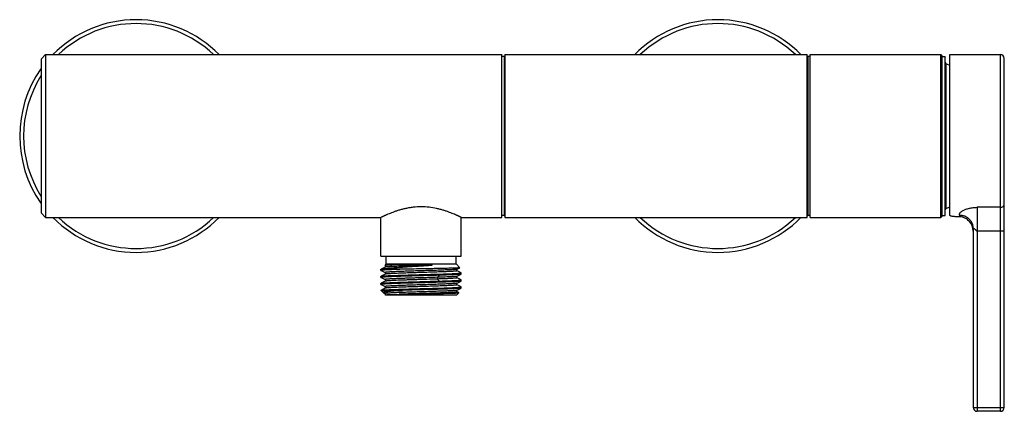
# Model space of a CAD drawing. Header units: millimetres. Extents: x -73 to 460, y -286 to 157.
# Tile 3 of 4: x -73 to 180, y 56 to 157. Entities that reach past the tile are written whole.
import ezdxf

# ---------------------------------------------------------------- set-up
doc = ezdxf.new("R2010")
doc.units = ezdxf.units.MM
doc.header["$LTSCALE"] = 23.1
doc.layers.get('0').update_dxf_attribs({"linetype": 'CONTINUOUS'})

msp = doc.modelspace()

# ---------------------------------------------------------------- linework, layer by layer
at = {"color": 7, "linetype": 'CONTINUOUS'}
for p, q in [((-67.87, 146.69), (-66.67, 147.89)), ((-66.67, 147.89), (-66.67, 105.89)), ((-66.67, 147.89), (50.93, 147.89)), ((50.93, 105.89), (50.93, 147.89)), ((51.53, 147.39), (50.93, 147.39)), ((51.53, 147.39), (51.53, 106.39)), ((51.73, 147.89), (51.73, 105.89)), ((51.73, 147.89), (129.63, 147.89)), ((129.63, 105.89), (129.63, 147.89)), ((130.43, 147.39), (129.83, 147.39)), ((129.83, 147.39), (129.83, 106.39)), ((130.43, 147.89), (164.13, 147.89)), ((130.43, 105.89), (130.43, 147.89)), ((164.13, 147.89), (164.43, 147.59)), ((164.13, 105.89), (164.13, 147.89)), ((164.43, 106.19), (164.43, 147.59)), ((164.43, 147.39), (165.23, 147.39)), ((165.23, 106.39), (165.23, 147.39)), ((166.48, 147.89), (179.48, 147.89)), ((166.48, 106.39), (166.48, 147.89)), ((179.48, 55.89), (179.48, 147.89)), ((-67.87, 146.69), (-67.87, 107.09)), ((165.5, 145.55), (166.48, 145.17)), ((165.5, 108.24), (165.5, 145.55)), ((180.48, 56.89), (180.48, 146.89)), ((-67.87, 107.09), (-66.67, 105.89)), ((165.5, 108.24), (166.48, 108.62)), ((179.48, 108.5), (173.48, 108.5)), ((173.48, 108.5), (173.48, 55.89)), ((-66.67, 105.89), (19.78, 105.89)), ((19.78, 95.89), (19.78, 105.89)), ((40.48, 95.89), (40.48, 105.89)), ((40.48, 105.89), (50.93, 105.89)), ((51.53, 106.39), (50.93, 106.39)), ((51.73, 105.89), (129.63, 105.89)), ((130.43, 106.39), (129.83, 106.39)), ((130.43, 105.89), (164.13, 105.89)), ((164.13, 105.89), (164.43, 106.19)), ((164.43, 106.39), (165.23, 106.39)), ((168.98, 106.07), (168.98, 106.43)), ((171.4, 104.92), (171.4, 104.93)), ((172.48, 103.02), (172.48, 56.89)), ((180.48, 102.36), (173.48, 102.36)), ((19.78, 95.89), (40.48, 95.89)), ((21.13, 93.89), (21.13, 95.89)), ((39.13, 93.89), (39.13, 95.89)), ((19.78, 92.21), (19.78, 92.51)), ((20.83, 93.06), (19.8, 92.52)), ((19.8, 92.52), (19.86, 92.54)), ((19.8, 92.19), (20.83, 91.66)), ((25.98, 92.54), (19.86, 92.54)), ((21.13, 93.89), (20.76, 93.51)), ((20.76, 93.51), (20.76, 93.5)), ((20.76, 93.5), (20.83, 93.47)), ((21.13, 93.89), (39.13, 93.89)), ((39.13, 93.89), (40.11, 92.92)), ((39.44, 92.56), (40.1, 92.91)), ((40.47, 91.62), (39.44, 92.15)), ((40.11, 92.92), (40.1, 92.91)), ((40.48, 91.6), (40.47, 91.62)), ((40.48, 91.3), (40.48, 91.6)), ((19.78, 90.7), (19.8, 90.71)), ((19.78, 90.4), (19.78, 90.7)), ((19.78, 88.89), (19.8, 88.9)), ((19.78, 88.59), (19.78, 88.89)), ((20.83, 91.25), (19.8, 90.71)), ((19.8, 90.38), (20.83, 89.85)), ((20.83, 89.44), (19.8, 88.9)), ((20.83, 89.44), (20.83, 89.44)), ((34.84, 90.99), (34.37, 90.45)), ((34.37, 90.01), (34.84, 89.48)), ((39.44, 90.75), (40.47, 91.29)), ((40.47, 89.81), (39.44, 90.34)), ((39.44, 88.94), (40.47, 89.48)), ((40.48, 91.3), (40.47, 91.29)), ((40.48, 89.79), (40.47, 89.81)), ((40.48, 89.49), (40.47, 89.48)), ((40.48, 89.49), (40.48, 89.79)), ((19.78, 88.59), (19.8, 88.57)), ((19.79, 87.08), (19.8, 87.09)), ((20.44, 86.44), (19.79, 87.08)), ((19.8, 88.57), (20.83, 88.04)), ((20.83, 87.63), (19.8, 87.09)), ((19.8, 87.09), (25.33, 87.09)), ((20.44, 86.44), (20.49, 86.41)), ((20.49, 86.41), (20.83, 86.23)), ((39.28, 85.89), (39.88, 86.49)), ((39.44, 88.53), (39.44, 88.53)), ((40.47, 88), (39.44, 88.53)), ((39.44, 87.13), (40.47, 87.67)), ((39.44, 86.72), (39.44, 86.72)), ((39.87, 86.5), (39.44, 86.72)), ((39.88, 86.49), (39.87, 86.5)), ((40.48, 87.68), (40.47, 87.67)), ((40.48, 87.68), (40.48, 87.98)), ((20.98, 85.89), (20.93, 85.95)), ((20.93, 85.95), (20.93, 85.95)), ((39.28, 85.89), (20.98, 85.89)), ((172.48, 56.89), (180.48, 56.89)), ((179.48, 55.89), (173.48, 55.89))]:
    msp.add_line(p, q, dxfattribs=at)
for points in [[(20.83, 93.47), (20.83, 93.46), (20.85, 93.45), (20.88, 93.43), (20.91, 93.39), (20.93, 93.34), (20.94, 93.28), (20.94, 93.22), (20.92, 93.16), (20.9, 93.12), (20.87, 93.09), (20.85, 93.07), (20.83, 93.06), (20.83, 93.06)], [(20.83, 91.66), (20.83, 91.65), (20.85, 91.64), (20.88, 91.61), (20.91, 91.57), (20.94, 91.52), (20.94, 91.46), (20.94, 91.4), (20.92, 91.34), (20.89, 91.3), (20.86, 91.27), (20.84, 91.25), (20.83, 91.25)], [(39.44, 92.15), (39.43, 92.16), (39.41, 92.18), (39.38, 92.2), (39.35, 92.25), (39.33, 92.3), (39.32, 92.36), (39.33, 92.42), (39.36, 92.48), (39.39, 92.52), (39.41, 92.55), (39.43, 92.56), (39.44, 92.56)], [(20.83, 89.85), (20.84, 89.84), (20.86, 89.83), (20.89, 89.8), (20.92, 89.76), (20.94, 89.7), (20.95, 89.64), (20.94, 89.58), (20.91, 89.52), (20.88, 89.48), (20.85, 89.46), (20.83, 89.44), (20.83, 89.44)], [(39.44, 90.34), (39.43, 90.35), (39.41, 90.36), (39.38, 90.39), (39.35, 90.44), (39.33, 90.49), (39.32, 90.55), (39.33, 90.61), (39.36, 90.67), (39.39, 90.71), (39.41, 90.73), (39.43, 90.75), (39.44, 90.75)], [(39.44, 88.53), (39.44, 88.54), (39.42, 88.55), (39.4, 88.57), (39.37, 88.6), (39.34, 88.65), (39.33, 88.71), (39.33, 88.76), (39.34, 88.82), (39.37, 88.87), (39.4, 88.91), (39.42, 88.93), (39.44, 88.94), (39.44, 88.94)], [(20.83, 88.04), (20.84, 88.03), (20.86, 88.02), (20.88, 87.99), (20.91, 87.95), (20.94, 87.9), (20.95, 87.83), (20.94, 87.77), (20.92, 87.72), (20.88, 87.68), (20.86, 87.65), (20.84, 87.63), (20.83, 87.63)], [(39.44, 86.72), (39.44, 86.73), (39.42, 86.74), (39.39, 86.77), (39.36, 86.81), (39.33, 86.86), (39.32, 86.92), (39.33, 86.98), (39.35, 87.04), (39.38, 87.09), (39.41, 87.11), (39.43, 87.13), (39.44, 87.13)], [(20.83, 86.23), (20.83, 86.23), (20.85, 86.21), (20.88, 86.19), (20.91, 86.15), (20.93, 86.1), (20.94, 86.03), (20.94, 85.98), (20.93, 85.95)]]:
    msp.add_lwpolyline(points, dxfattribs=at)
for centre, radius, start, end in [((-43.37, 126.89), 30, 44.4389, 135.563), ((-43.37, 126.89), 29, 46.4288, 133.5712), ((106.63, 126.89), 30, 44.4389, 135.563), ((106.63, 126.89), 29, 46.4288, 133.5712), ((51.53, 147.59), 0.2, 270, 360), ((129.83, 147.59), 0.2, 180, 270), ((179.48, 146.89), 1, 0, 90), ((165.63, 145.93), 0.4, 180, 250.4595), ((-43.37, 126.89), 30, 144.7925, 215.2125), ((-43.37, 126.89), 29, 147.6644, 212.3357), ((165.63, 107.86), 0.4, 109.5405, 180), ((-43.37, 126.89), 30, 224.4389, 315.563), ((-43.37, 126.89), 29, 226.4288, 313.5712), ((51.53, 106.19), 0.2, 0, 90), ((106.63, 126.89), 30, 224.4389, 315.563), ((106.63, 126.89), 29, 226.4288, 313.5712), ((129.83, 106.19), 0.2, 90, 180), ((168.81, 84.6), 21.47, 89.5434, 90.5146), ((168.98, 102.39), 3.5, 0, 46.2902), ((-3.97, 1352.79), 1263.9, 271.5461, 271.75931), ((173.48, 56.89), 1, 180, 270), ((179.48, 56.89), 1, 270, 360)]:
    msp.add_arc(centre, radius, start, end, dxfattribs=at)
for points, knots in [([(179.48, 108.5), (179.61, 108.5), (179.87, 108.54), (180.15, 108.7), (180.32, 108.88), (180.41, 109.03), (180.47, 109.2), (180.48, 109.31), (180.48, 109.37)], [0, 0, 0, 0, 0.264318, 0.520113, 0.643893, 0.764624, 0.882964, 1, 1, 1, 1]), ([(30.13, 108.62), (29.45, 108.62), (28.43, 108.56), (27.1, 108.38), (26.15, 108.2), (25.24, 107.98), (24.38, 107.74), (23.58, 107.48), (22.84, 107.22), (22.17, 106.96), (21.66, 106.75), (21.28, 106.59), (21.03, 106.48), (20.8, 106.38), (20.6, 106.28), (20.41, 106.2), (20.25, 106.12), (20.13, 106.06), (20.05, 106.02), (19.99, 105.99), (19.94, 105.97), (19.9, 105.95), (19.87, 105.93), (19.84, 105.92), (19.82, 105.91), (19.8, 105.9), (19.8, 105.9), (19.79, 105.9), (19.79, 105.9), (19.79, 105.89), (19.79, 105.89), (19.78, 105.89), (19.78, 105.89)], [0, 0, 0, 0, 0.190067, 0.282837, 0.372968, 0.459731, 0.54246, 0.620517, 0.693264, 0.760037, 0.820132, 0.847445, 0.872809, 0.896128, 0.917307, 0.936255, 0.952882, 0.967108, 0.973296, 0.978857, 0.983783, 0.988066, 0.991701, 0.994683, 0.997006, 0.99792, 0.998668, 0.999251, 0.999667, 0.999813, 0.999917, 1, 1, 1, 1]), ([(40.48, 105.89), (40.48, 105.89), (40.48, 105.89), (40.48, 105.9), (40.48, 105.9), (40.47, 105.9), (40.45, 105.91), (40.43, 105.92), (40.4, 105.93), (40.37, 105.95), (40.32, 105.97), (40.26, 106), (40.16, 106.05), (40.02, 106.12), (39.86, 106.2), (39.67, 106.28), (39.46, 106.38), (39.15, 106.52), (38.7, 106.72), (38.1, 106.96), (37.43, 107.22), (36.69, 107.48), (35.89, 107.74), (35.03, 107.98), (33.8, 108.28), (32.16, 108.54), (30.82, 108.62), (30.13, 108.62)], [0, 0, 0, 0, 0.000083, 0.000333, 0.000749, 0.001332, 0.002994, 0.005317, 0.008299, 0.011935, 0.016218, 0.021144, 0.032894, 0.047121, 0.063749, 0.082698, 0.103878, 0.127198, 0.179878, 0.239976, 0.306753, 0.379504, 0.457566, 0.5403, 0.627067, 0.809922, 1, 1, 1, 1]), ([(168.98, 106.43), (168.98, 106.45), (168.98, 106.49), (168.96, 106.58), (168.94, 106.69), (168.96, 106.85), (169.02, 107.01), (169.15, 107.18), (169.33, 107.36), (169.57, 107.53), (169.87, 107.7), (170.22, 107.86), (170.75, 108.06), (171.49, 108.28), (172.46, 108.45), (173.14, 108.5), (173.48, 108.5)], [0, 0, 0, 0, 0.011172, 0.023076, 0.048459, 0.076051, 0.107775, 0.145991, 0.192228, 0.246976, 0.309927, 0.380288, 0.457049, 0.625629, 0.808634, 1, 1, 1, 1]), ([(166.49, 106.4), (166.49, 106.4), (166.49, 106.41), (166.48, 106.42), (166.48, 106.43)], [0, 0, 0, 0, 0.254232, 1, 1, 1, 1]), ([(168.62, 106.07), (168.49, 106.07), (168.23, 106.07), (167.86, 106.08), (167.51, 106.11), (167.19, 106.14), (166.96, 106.17), (166.8, 106.21), (166.7, 106.24), (166.62, 106.28), (166.55, 106.32), (166.5, 106.36), (166.49, 106.4)], [0, 0, 0, 0, 0.177733, 0.351059, 0.513449, 0.658925, 0.782464, 0.834835, 0.880545, 0.919518, 0.951953, 1, 1, 1, 1]), ([(172.48, 103.02), (172.48, 103.23), (172.44, 103.66), (172.26, 104.29), (171.99, 104.8), (171.71, 105.17), (171.38, 105.52), (170.92, 105.89), (170.39, 106.16), (169.95, 106.3), (169.52, 106.4), (169.2, 106.43), (168.98, 106.43)], [0, 0, 0, 0, 0.114994, 0.237096, 0.364728, 0.430045, 0.495879, 0.627549, 0.757099, 0.820308, 0.882045, 1, 1, 1, 1]), ([(171.4, 104.93), (171.33, 105), (171.12, 105.22), (170.66, 105.59), (170.07, 105.89), (169.48, 106.04), (169.15, 106.07), (168.98, 106.07)], [0, 0, 0, 0, 0.10728, 0.335291, 0.641899, 0.816833, 1, 1, 1, 1]), ([(172.48, 103.02), (172.48, 103.04), (172.48, 103.07), (172.49, 103.11), (172.5, 103.12), (172.52, 103.13), (172.54, 103.13), (172.55, 103.12), (172.58, 103.11), (172.6, 103.09), (172.64, 103.07), (172.69, 103.03), (172.76, 102.98), (172.83, 102.92), (172.9, 102.86), (172.98, 102.8), (173.06, 102.72), (173.14, 102.65), (173.22, 102.57), (173.28, 102.5), (173.34, 102.44), (173.39, 102.39), (173.45, 102.36), (173.48, 102.36)], [0, 0, 0, 0, 0.051034, 0.067984, 0.079877, 0.090034, 0.102062, 0.117242, 0.135572, 0.156728, 0.180389, 0.234107, 0.294978, 0.361738, 0.433357, 0.508897, 0.587452, 0.668184, 0.750387, 0.833524, 0.875326, 0.917236, 1, 1, 1, 1]), ([(25.98, 92.54), (25.54, 92.53), (24.7, 92.5), (23.5, 92.46), (22.58, 92.43), (21.92, 92.4), (21.49, 92.38), (21.1, 92.36), (20.76, 92.34), (20.47, 92.32), (20.23, 92.3), (20.04, 92.28), (19.92, 92.26), (19.85, 92.24), (19.82, 92.23), (19.8, 92.23), (19.79, 92.22), (19.78, 92.21), (19.78, 92.21)], [0, 0, 0, 0, 0.213071, 0.407728, 0.57991, 0.65643, 0.726026, 0.788337, 0.843039, 0.88985, 0.928535, 0.958909, 0.980846, 0.988638, 0.994332, 0.996413, 0.998009, 1, 1, 1, 1]), ([(19.78, 92.51), (19.78, 92.51), (19.79, 92.51), (19.79, 92.52), (19.8, 92.52), (19.8, 92.52)], [0, 0, 0, 0, 0.178928, 0.518823, 1, 1, 1, 1]), ([(19.78, 92.21), (19.78, 92.21), (19.79, 92.2), (19.79, 92.2), (19.8, 92.2), (19.8, 92.19)], [0, 0, 0, 0, 0.177896, 0.517495, 1, 1, 1, 1]), ([(19.86, 92.54), (19.89, 92.55), (19.97, 92.58), (20.17, 92.62), (20.47, 92.67), (20.91, 92.73), (21.45, 92.79), (22.08, 92.86), (22.79, 92.92), (23.58, 92.98), (24.44, 93.04), (25.35, 93.11), (26.32, 93.17), (27.32, 93.24), (28.35, 93.3), (29.4, 93.37), (30.44, 93.43), (31.48, 93.5), (32.16, 93.55), (32.5, 93.57)], [0, 0, 0, 0, 0.008694, 0.019389, 0.046811, 0.082085, 0.124834, 0.174683, 0.231216, 0.293837, 0.361825, 0.434481, 0.511035, 0.590597, 0.672231, 0.754997, 0.837894, 0.919906, 1, 1, 1, 1]), ([(21.19, 93.57), (21.13, 93.56), (21.05, 93.56), (20.94, 93.55), (20.88, 93.54), (20.83, 93.54), (20.8, 93.53), (20.77, 93.52), (20.76, 93.52), (20.76, 93.51)], [0, 0, 0, 0, 0.409394, 0.57443, 0.712788, 0.824356, 0.9091, 0.967281, 1, 1, 1, 1]), ([(21.19, 93.57), (21.16, 93.56), (21.09, 93.56), (21, 93.54), (20.94, 93.53), (20.9, 93.53), (20.87, 93.52), (20.85, 93.51), (20.83, 93.51), (20.82, 93.5), (20.81, 93.49), (20.81, 93.49), (20.81, 93.48), (20.82, 93.47), (20.82, 93.47), (20.83, 93.47)], [0, 0, 0, 0, 0.253172, 0.466626, 0.639838, 0.711305, 0.772702, 0.824094, 0.865646, 0.897722, 0.921105, 0.937825, 0.952859, 0.972489, 1, 1, 1, 1]), ([(39.44, 92.56), (39.43, 92.56), (39.4, 92.55), (39.34, 92.53), (39.25, 92.52), (39.15, 92.51), (39.02, 92.49), (38.81, 92.47), (38.5, 92.45), (38.06, 92.42), (37.54, 92.39), (36.96, 92.36), (36.31, 92.34), (35.59, 92.31), (34.55, 92.27), (33.15, 92.22), (31.39, 92.17), (29.59, 92.11), (28.09, 92.06), (26.91, 92.03), (26.07, 92), (25.27, 91.97), (24.52, 91.94), (23.82, 91.91), (23.18, 91.89), (22.61, 91.86), (22.18, 91.83), (21.87, 91.81), (21.67, 91.8), (21.49, 91.79), (21.33, 91.77), (21.19, 91.76), (21.07, 91.74), (20.99, 91.73), (20.93, 91.72), (20.9, 91.72), (20.87, 91.71), (20.85, 91.7), (20.83, 91.7), (20.82, 91.69), (20.81, 91.68), (20.81, 91.67), (20.82, 91.66), (20.82, 91.66), (20.83, 91.66)], [0, 0, 0, 0, 0.002189, 0.00552, 0.010012, 0.015668, 0.02248, 0.030433, 0.049688, 0.073249, 0.100898, 0.132367, 0.167358, 0.205539, 0.246541, 0.335389, 0.430517, 0.528256, 0.624859, 0.671577, 0.716627, 0.759571, 0.800015, 0.837571, 0.871856, 0.902544, 0.929366, 0.941244, 0.952058, 0.961779, 0.970385, 0.977861, 0.984192, 0.98937, 0.991523, 0.993385, 0.994956, 0.996239, 0.99724, 0.997971, 0.998469, 0.998846, 0.999312, 1, 1, 1, 1]), ([(32.5, 93.57), (31.82, 93.55), (30.46, 93.5), (28.76, 93.45), (27.43, 93.41), (26.46, 93.38), (25.55, 93.35), (24.68, 93.32), (23.89, 93.28), (23.17, 93.25), (22.53, 93.22), (21.99, 93.19), (21.6, 93.16), (21.34, 93.14), (21.18, 93.12), (21.06, 93.11), (20.95, 93.09), (20.88, 93.08), (20.84, 93.07), (20.83, 93.06)], [0, 0, 0, 0, 0.17408, 0.349538, 0.435114, 0.517844, 0.596739, 0.670848, 0.739242, 0.801087, 0.855668, 0.902319, 0.940431, 0.956148, 0.969584, 0.980707, 0.989489, 0.995912, 1, 1, 1, 1]), ([(39.44, 92.15), (39.45, 92.15), (39.45, 92.15), (39.46, 92.14), (39.46, 92.13), (39.45, 92.12), (39.44, 92.12), (39.42, 92.11), (39.4, 92.1), (39.37, 92.1), (39.33, 92.09), (39.28, 92.08), (39.19, 92.07), (39.08, 92.05), (38.94, 92.04), (38.78, 92.03), (38.6, 92.01), (38.39, 92), (38.09, 91.98), (37.65, 91.95), (37.08, 91.93), (36.44, 91.9), (35.74, 91.87), (34.99, 91.84), (34.19, 91.81), (33.35, 91.79), (32.18, 91.75), (30.68, 91.7), (28.87, 91.65), (27.39, 91.6), (26.24, 91.56), (25.43, 91.53), (24.67, 91.5), (23.96, 91.48), (23.31, 91.45), (22.72, 91.42), (22.21, 91.39), (21.77, 91.36), (21.46, 91.34), (21.25, 91.32), (21.12, 91.31), (21.01, 91.29), (20.93, 91.28), (20.87, 91.27), (20.84, 91.26), (20.83, 91.25)], [0, 0, 0, 0, 0.000686, 0.001151, 0.001532, 0.002038, 0.002778, 0.003788, 0.005079, 0.006658, 0.008526, 0.010683, 0.015868, 0.022206, 0.029688, 0.038305, 0.048038, 0.058862, 0.07075, 0.097588, 0.128292, 0.162589, 0.200156, 0.240612, 0.283567, 0.328619, 0.37534, 0.471947, 0.56968, 0.664792, 0.710218, 0.753625, 0.794606, 0.832777, 0.867763, 0.899211, 0.926834, 0.950383, 0.969629, 0.977572, 0.984369, 0.990012, 0.994495, 0.997818, 1, 1, 1, 1]), ([(30.13, 93.7), (29.16, 93.7), (27.74, 93.7), (25.89, 93.68), (24.64, 93.66), (23.53, 93.65), (22.58, 93.63), (21.82, 93.6), (21.38, 93.58), (21.19, 93.57)], [0, 0, 0, 0, 0.325963, 0.478789, 0.6197, 0.745086, 0.851922, 0.93756, 1, 1, 1, 1]), ([(40.1, 92.91), (40.1, 92.91), (40.08, 92.9), (40.06, 92.9), (40.02, 92.89), (39.96, 92.88), (39.86, 92.87), (39.7, 92.86), (39.52, 92.85), (39.29, 92.84), (39.04, 92.83), (38.75, 92.82), (38.42, 92.8), (37.93, 92.79), (37.25, 92.77), (36.35, 92.75), (35.36, 92.72), (34.29, 92.7), (33.16, 92.68), (31.98, 92.66), (30.37, 92.63), (28.36, 92.59), (26.77, 92.56), (25.98, 92.54)], [0, 0, 0, 0, 0.001195, 0.003026, 0.005505, 0.008637, 0.016852, 0.027649, 0.040986, 0.056807, 0.075052, 0.095654, 0.11854, 0.143623, 0.199976, 0.263864, 0.334356, 0.410402, 0.490889, 0.574658, 0.660495, 0.833455, 1, 1, 1, 1]), ([(32.5, 93.57), (32.53, 93.57), (32.58, 93.58), (32.65, 93.58), (32.7, 93.58), (32.75, 93.59), (32.79, 93.59), (32.82, 93.6), (32.84, 93.6), (32.87, 93.6), (32.89, 93.6), (32.91, 93.61), (32.93, 93.61), (32.93, 93.61), (32.94, 93.61), (32.95, 93.62), (32.95, 93.62), (32.96, 93.62), (32.96, 93.62), (32.96, 93.63), (32.95, 93.63), (32.95, 93.63), (32.94, 93.63), (32.94, 93.64), (32.93, 93.64), (32.92, 93.64), (32.9, 93.64), (32.89, 93.65), (32.87, 93.65), (32.84, 93.65), (32.81, 93.65), (32.78, 93.66), (32.72, 93.66), (32.64, 93.66), (32.53, 93.67), (32.43, 93.67), (32.33, 93.68), (32.22, 93.68), (32.12, 93.68), (31.98, 93.69), (31.81, 93.69), (31.6, 93.69), (31.39, 93.7), (31.18, 93.7), (30.91, 93.7), (30.56, 93.7), (30.27, 93.7), (30.13, 93.7)], [0, 0, 0, 0, 0.030045, 0.045126, 0.060181, 0.07515, 0.089975, 0.097342, 0.104691, 0.112016, 0.119301, 0.12652, 0.130091, 0.133616, 0.135352, 0.13706, 0.138722, 0.140293, 0.141014, 0.141692, 0.143453, 0.145423, 0.147416, 0.149411, 0.151406, 0.155393, 0.15937, 0.163332, 0.171218, 0.179049, 0.186844, 0.194625, 0.21018, 0.241292, 0.272439, 0.303614, 0.33481, 0.366053, 0.397363, 0.42871, 0.491577, 0.554647, 0.617905, 0.681328, 0.744891, 0.872333, 1, 1, 1, 1]), ([(30.13, 91.15), (30.81, 91.17), (31.81, 91.2), (33.13, 91.24), (34.08, 91.26), (35, 91.29), (35.87, 91.32), (36.68, 91.35), (37.43, 91.38), (38.11, 91.4), (38.71, 91.43), (39.23, 91.46), (39.61, 91.48), (39.87, 91.5), (40.03, 91.52), (40.17, 91.53), (40.28, 91.54), (40.35, 91.56), (40.4, 91.57), (40.43, 91.57), (40.45, 91.58), (40.47, 91.59), (40.48, 91.6), (40.48, 91.6)], [0, 0, 0, 0, 0.194769, 0.289808, 0.382059, 0.470633, 0.554679, 0.633389, 0.706006, 0.771831, 0.830234, 0.880658, 0.92262, 0.940301, 0.955725, 0.968859, 0.979677, 0.988162, 0.991529, 0.994315, 0.996526, 0.998179, 1, 1, 1, 1]), ([(30.13, 90.85), (29.8, 90.84), (29.12, 90.82), (28.12, 90.8), (27.14, 90.77), (26.19, 90.74), (25.27, 90.71), (24.4, 90.68), (23.59, 90.66), (22.84, 90.63), (22.16, 90.6), (21.56, 90.57), (21.04, 90.54), (20.66, 90.52), (20.4, 90.5), (20.24, 90.49), (20.1, 90.47), (19.99, 90.46), (19.91, 90.45), (19.86, 90.44), (19.84, 90.43), (19.81, 90.42), (19.8, 90.42), (19.78, 90.41), (19.78, 90.4)], [0, 0, 0, 0, 0.097858, 0.194773, 0.289815, 0.382067, 0.470643, 0.554691, 0.633401, 0.706017, 0.771842, 0.830244, 0.880667, 0.922629, 0.940309, 0.955732, 0.968863, 0.979677, 0.988157, 0.991522, 0.994306, 0.996515, 0.998167, 1, 1, 1, 1]), ([(19.78, 90.4), (19.78, 90.4), (19.79, 90.39), (19.79, 90.39), (19.8, 90.39), (19.8, 90.38)], [0, 0, 0, 0, 0.178491, 0.518346, 1, 1, 1, 1]), ([(30.13, 89.04), (29.8, 89.03), (29.12, 89.02), (28.12, 88.99), (27.14, 88.96), (26.19, 88.93), (25.27, 88.9), (24.4, 88.87), (23.59, 88.85), (22.84, 88.82), (22.16, 88.79), (21.56, 88.76), (21.04, 88.73), (20.66, 88.71), (20.4, 88.69), (20.24, 88.68), (20.1, 88.66), (19.99, 88.65), (19.91, 88.64), (19.86, 88.63), (19.84, 88.62), (19.81, 88.61), (19.8, 88.61), (19.78, 88.6), (19.78, 88.59)], [0, 0, 0, 0, 0.097858, 0.194774, 0.289816, 0.382069, 0.470645, 0.554693, 0.633405, 0.706025, 0.771853, 0.830257, 0.88068, 0.922644, 0.940328, 0.955756, 0.968894, 0.979713, 0.988196, 0.99156, 0.994342, 0.996548, 0.998193, 1, 1, 1, 1]), ([(19.8, 90.71), (19.81, 90.72), (19.84, 90.73), (19.9, 90.74), (19.99, 90.76), (20.09, 90.77), (20.22, 90.78), (20.44, 90.8), (20.76, 90.83), (21.22, 90.85), (21.75, 90.88), (22.36, 90.91), (23.03, 90.93), (23.77, 90.96), (24.57, 90.99), (25.42, 91.01), (26.63, 91.05), (28.21, 91.1), (29.48, 91.13), (30.13, 91.15)], [0, 0, 0, 0, 0.003863, 0.00988, 0.018084, 0.028473, 0.04103, 0.055731, 0.091441, 0.135298, 0.186916, 0.245834, 0.311522, 0.383395, 0.460807, 0.543063, 0.629424, 0.811329, 1, 1, 1, 1]), ([(19.8, 88.9), (19.81, 88.91), (19.84, 88.92), (19.91, 88.93), (19.99, 88.95), (20.1, 88.96), (20.23, 88.97), (20.44, 88.99), (20.77, 89.02), (21.22, 89.04), (21.75, 89.07), (22.36, 89.1), (23.04, 89.12), (23.78, 89.15), (24.87, 89.19), (26.35, 89.23), (27.88, 89.28), (29.16, 89.31), (29.81, 89.33), (30.13, 89.34)], [0, 0, 0, 0, 0.003907, 0.009961, 0.018198, 0.028616, 0.041202, 0.05593, 0.091689, 0.135581, 0.187218, 0.246143, 0.311829, 0.38369, 0.461079, 0.629625, 0.811436, 0.905292, 1, 1, 1, 1]), ([(34.37, 90.45), (33.6, 90.43), (32.43, 90.39), (30.85, 90.34), (29.63, 90.3), (28.42, 90.27), (27.25, 90.23), (26.12, 90.19), (25.06, 90.15), (24.22, 90.12), (23.61, 90.1), (23.19, 90.08), (22.79, 90.06), (22.43, 90.04), (22.11, 90.02), (21.81, 90), (21.56, 89.98), (21.34, 89.96), (21.16, 89.95), (21.03, 89.93), (20.95, 89.92), (20.9, 89.91), (20.86, 89.9), (20.84, 89.89), (20.82, 89.88), (20.81, 89.87), (20.81, 89.86), (20.81, 89.86), (20.82, 89.85), (20.82, 89.85), (20.83, 89.85)], [0, 0, 0, 0, 0.169329, 0.258422, 0.34842, 0.437785, 0.52496, 0.608447, 0.686845, 0.758786, 0.791919, 0.82297, 0.851821, 0.878356, 0.902466, 0.924042, 0.942983, 0.959188, 0.972587, 0.983152, 0.987366, 0.990867, 0.99366, 0.995753, 0.997177, 0.99804, 0.998391, 0.998798, 0.999324, 1, 1, 1, 1]), ([(39.44, 88.94), (39.43, 88.94), (39.4, 88.93), (39.34, 88.91), (39.25, 88.9), (39.15, 88.89), (39.02, 88.87), (38.81, 88.85), (38.5, 88.83), (38.06, 88.8), (37.55, 88.77), (36.96, 88.74), (36.31, 88.72), (35.6, 88.69), (34.55, 88.65), (33.15, 88.6), (31.39, 88.55), (29.59, 88.49), (28.09, 88.45), (26.91, 88.41), (26.08, 88.38), (25.28, 88.35), (24.52, 88.32), (23.82, 88.29), (23.18, 88.27), (22.61, 88.24), (22.18, 88.21), (21.87, 88.2), (21.67, 88.18), (21.49, 88.17), (21.33, 88.15), (21.19, 88.14), (21.07, 88.12), (20.99, 88.11), (20.93, 88.1), (20.9, 88.1), (20.87, 88.09), (20.85, 88.08), (20.83, 88.08), (20.82, 88.07), (20.81, 88.06), (20.81, 88.05), (20.82, 88.04), (20.82, 88.04), (20.83, 88.04)], [0, 0, 0, 0, 0.002183, 0.00551, 0.009997, 0.015639, 0.02243, 0.030357, 0.049567, 0.073123, 0.100779, 0.132244, 0.167215, 0.205378, 0.246384, 0.335266, 0.430401, 0.528171, 0.624811, 0.671547, 0.716608, 0.759561, 0.800012, 0.837582, 0.871896, 0.902596, 0.929393, 0.941258, 0.952067, 0.961793, 0.970413, 0.977906, 0.984248, 0.989423, 0.991569, 0.993421, 0.994981, 0.996252, 0.997242, 0.997965, 0.998458, 0.998836, 0.999308, 1, 1, 1, 1]), ([(34.37, 90.01), (33.65, 89.99), (32.16, 89.94), (30.29, 89.88), (28.77, 89.83), (27.64, 89.8), (26.56, 89.76), (25.53, 89.73), (24.57, 89.69), (23.69, 89.66), (22.92, 89.62), (22.34, 89.59), (21.93, 89.56), (21.68, 89.55), (21.45, 89.53), (21.26, 89.51), (21.1, 89.49), (20.98, 89.48), (20.9, 89.46), (20.85, 89.45), (20.83, 89.44), (20.83, 89.44)], [0, 0, 0, 0, 0.159878, 0.329088, 0.413963, 0.497276, 0.577755, 0.654187, 0.725386, 0.790239, 0.847782, 0.897157, 0.918527, 0.937571, 0.954224, 0.968424, 0.980127, 0.989299, 0.995917, 0.998271, 1, 1, 1, 1]), ([(34.84, 90.99), (34.65, 90.98), (34.28, 90.97), (33.71, 90.95), (33.14, 90.94), (32.35, 90.91), (31.55, 90.89), (30.74, 90.87), (30.34, 90.86), (30.13, 90.85)], [0, 0, 0, 0, 0.117269, 0.237609, 0.360588, 0.485788, 0.741096, 0.870328, 1, 1, 1, 1]), ([(40.47, 89.48), (40.46, 89.47), (40.43, 89.46), (40.36, 89.45), (40.28, 89.44), (40.17, 89.42), (40.05, 89.41), (39.83, 89.39), (39.51, 89.37), (39.05, 89.34), (38.52, 89.31), (37.91, 89.29), (37.24, 89.26), (36.5, 89.23), (35.4, 89.2), (33.92, 89.15), (32.39, 89.11), (31.11, 89.07), (30.46, 89.05), (30.13, 89.04)], [0, 0, 0, 0, 0.003834, 0.009825, 0.018005, 0.028373, 0.040913, 0.0556, 0.091288, 0.135126, 0.18673, 0.245642, 0.311334, 0.383216, 0.460642, 0.629302, 0.811265, 0.905206, 1, 1, 1, 1]), ([(34.37, 90.45), (34.36, 90.44), (34.34, 90.41), (34.32, 90.34), (34.3, 90.23), (34.32, 90.13), (34.34, 90.05), (34.36, 90.02), (34.37, 90.01)], [0, 0, 0, 0, 0.100171, 0.220828, 0.499999, 0.779174, 0.899833, 1, 1, 1, 1]), ([(39.44, 90.75), (39.43, 90.75), (39.42, 90.74), (39.37, 90.73), (39.28, 90.71), (39.15, 90.69), (38.97, 90.68), (38.77, 90.66), (38.52, 90.64), (38.24, 90.62), (37.8, 90.6), (37.17, 90.56), (36.33, 90.53), (35.38, 90.49), (34.72, 90.47), (34.37, 90.45)], [0, 0, 0, 0, 0.004882, 0.011587, 0.030598, 0.057124, 0.091097, 0.132365, 0.180747, 0.236057, 0.298104, 0.441376, 0.608009, 0.795227, 1, 1, 1, 1]), ([(39.44, 90.34), (39.45, 90.34), (39.45, 90.34), (39.46, 90.33), (39.46, 90.33), (39.46, 90.32), (39.45, 90.32), (39.44, 90.31), (39.42, 90.3), (39.39, 90.29), (39.32, 90.28), (39.2, 90.26), (39.02, 90.24), (38.8, 90.22), (38.53, 90.2), (38.21, 90.18), (37.86, 90.16), (37.46, 90.13), (37.03, 90.11), (36.55, 90.09), (36.05, 90.07), (35.32, 90.04), (34.75, 90.02), (34.37, 90.01)], [0, 0, 0, 0, 0.001938, 0.003405, 0.00452, 0.00554, 0.006782, 0.00844, 0.013294, 0.020379, 0.029764, 0.055486, 0.090387, 0.13429, 0.186984, 0.248232, 0.317768, 0.39521, 0.480116, 0.57203, 0.670487, 0.775002, 1, 1, 1, 1]), ([(40.47, 91.29), (40.46, 91.29), (40.44, 91.28), (40.39, 91.26), (40.3, 91.25), (40.15, 91.23), (39.96, 91.21), (39.73, 91.19), (39.46, 91.18), (39.15, 91.16), (38.66, 91.13), (37.96, 91.1), (37.02, 91.06), (35.96, 91.02), (35.22, 91), (34.84, 90.99)], [0, 0, 0, 0, 0.004486, 0.010828, 0.029197, 0.055174, 0.08869, 0.129622, 0.177807, 0.233046, 0.295106, 0.438609, 0.605883, 0.79408, 1, 1, 1, 1]), ([(34.84, 89.48), (35.24, 89.49), (35.84, 89.51), (36.61, 89.54), (37.15, 89.55), (37.65, 89.57), (38.12, 89.59), (38.55, 89.61), (38.95, 89.63), (39.3, 89.65), (39.6, 89.67), (39.86, 89.69), (40.08, 89.71), (40.23, 89.73), (40.33, 89.74), (40.38, 89.75), (40.43, 89.76), (40.45, 89.77), (40.47, 89.78), (40.48, 89.78), (40.48, 89.79), (40.48, 89.79)], [0, 0, 0, 0, 0.215129, 0.315551, 0.410577, 0.499756, 0.58267, 0.658931, 0.728179, 0.790088, 0.844372, 0.890781, 0.929107, 0.959187, 0.971098, 0.980914, 0.988637, 0.994288, 0.996361, 0.997961, 1, 1, 1, 1]), ([(19.8, 87.09), (19.81, 87.1), (19.85, 87.11), (19.91, 87.12), (20, 87.14), (20.11, 87.15), (20.24, 87.16), (20.46, 87.18), (20.8, 87.21), (21.27, 87.24), (21.82, 87.26), (22.44, 87.29), (23.14, 87.32), (23.9, 87.34), (25.03, 87.38), (26.54, 87.43), (28.11, 87.47), (29.42, 87.51), (30.74, 87.55), (32.05, 87.58), (33.35, 87.62), (34.28, 87.65), (35.17, 87.68), (36.01, 87.7), (36.8, 87.73), (37.53, 87.76), (38.19, 87.79), (38.77, 87.81), (39.27, 87.84), (39.64, 87.87), (39.89, 87.89), (40.05, 87.9), (40.18, 87.91), (40.28, 87.93), (40.36, 87.94), (40.41, 87.95), (40.43, 87.95), (40.46, 87.96), (40.47, 87.97), (40.48, 87.98), (40.48, 87.98)], [0, 0, 0, 0, 0.002001, 0.005113, 0.009355, 0.014725, 0.021215, 0.028812, 0.047259, 0.069901, 0.096529, 0.126899, 0.16073, 0.197709, 0.237491, 0.323966, 0.41695, 0.464812, 0.512995, 0.608538, 0.655009, 0.700035, 0.743197, 0.784094, 0.822346, 0.857599, 0.889524, 0.917826, 0.942244, 0.962555, 0.971111, 0.978573, 0.984926, 0.990157, 0.99426, 0.995889, 0.997236, 0.998306, 0.999107, 1, 1, 1, 1]), ([(25.33, 87.09), (24.96, 87.07), (24.25, 87.02), (23.39, 86.95), (22.76, 86.9), (22.34, 86.86), (21.96, 86.81), (21.61, 86.77), (21.31, 86.73), (21.05, 86.69), (20.84, 86.65), (20.68, 86.62), (20.59, 86.59), (20.53, 86.57), (20.48, 86.55), (20.45, 86.53), (20.43, 86.51), (20.42, 86.48), (20.42, 86.46), (20.43, 86.45), (20.44, 86.44)], [0, 0, 0, 0, 0.223651, 0.424873, 0.515789, 0.599651, 0.676103, 0.744854, 0.805634, 0.858073, 0.901853, 0.936773, 0.950893, 0.962808, 0.972565, 0.980271, 0.986152, 0.990698, 0.994909, 1, 1, 1, 1]), ([(39.44, 87.13), (39.43, 87.13), (39.4, 87.12), (39.33, 87.1), (39.25, 87.09), (39.15, 87.08), (39.02, 87.06), (38.81, 87.04), (38.49, 87.02), (38.05, 86.99), (37.54, 86.96), (36.95, 86.93), (36.3, 86.91), (35.59, 86.88), (34.54, 86.84), (33.14, 86.79), (31.39, 86.74), (29.59, 86.68), (28.09, 86.64), (26.91, 86.6), (26.08, 86.57), (25.28, 86.54), (24.52, 86.51), (23.83, 86.49), (23.19, 86.46), (22.62, 86.43), (22.18, 86.4), (21.88, 86.39), (21.67, 86.37), (21.49, 86.36), (21.33, 86.34), (21.19, 86.33), (21.08, 86.32), (20.99, 86.3), (20.93, 86.29), (20.9, 86.29), (20.87, 86.28), (20.85, 86.27), (20.83, 86.27), (20.82, 86.26), (20.81, 86.25), (20.81, 86.24), (20.82, 86.23), (20.82, 86.23), (20.83, 86.23)], [0, 0, 0, 0, 0.002205, 0.005565, 0.010096, 0.015793, 0.02264, 0.03062, 0.0499, 0.073464, 0.101121, 0.132619, 0.16763, 0.2058, 0.246772, 0.335589, 0.43066, 0.528331, 0.62486, 0.671541, 0.716571, 0.759505, 0.799915, 0.837428, 0.871705, 0.90242, 0.929256, 0.941128, 0.951931, 0.961647, 0.970256, 0.977744, 0.984095, 0.989297, 0.991464, 0.99334, 0.994927, 0.996224, 0.997238, 0.997979, 0.998483, 0.998859, 0.999319, 1, 1, 1, 1]), ([(39.44, 88.53), (39.45, 88.53), (39.45, 88.53), (39.46, 88.52), (39.46, 88.51), (39.45, 88.5), (39.44, 88.5), (39.42, 88.49), (39.4, 88.48), (39.37, 88.48), (39.33, 88.47), (39.28, 88.46), (39.19, 88.45), (39.07, 88.43), (38.94, 88.42), (38.77, 88.41), (38.59, 88.39), (38.39, 88.38), (38.08, 88.36), (37.65, 88.33), (37.08, 88.31), (36.44, 88.28), (35.74, 88.25), (34.99, 88.22), (34.19, 88.19), (33.35, 88.17), (32.48, 88.14), (31.59, 88.11), (30.38, 88.07), (28.88, 88.02), (27.4, 87.98), (26.25, 87.94), (25.44, 87.91), (24.68, 87.88), (23.97, 87.86), (23.32, 87.83), (22.73, 87.8), (22.22, 87.77), (21.78, 87.74), (21.46, 87.72), (21.25, 87.7), (21.12, 87.69), (21.02, 87.67), (20.93, 87.66), (20.87, 87.65), (20.84, 87.64), (20.83, 87.63)], [0, 0, 0, 0, 0.00067, 0.001124, 0.001506, 0.002021, 0.002771, 0.00379, 0.00509, 0.006675, 0.008548, 0.010711, 0.015904, 0.02225, 0.029741, 0.038364, 0.0481, 0.058925, 0.070812, 0.097645, 0.128339, 0.162615, 0.200148, 0.240573, 0.283498, 0.328514, 0.375191, 0.423079, 0.471717, 0.569377, 0.66443, 0.709836, 0.753236, 0.79421, 0.832375, 0.867375, 0.898865, 0.926524, 0.950095, 0.969381, 0.977362, 0.984208, 0.989903, 0.994432, 0.99779, 1, 1, 1, 1]), ([(39.44, 86.72), (39.44, 86.72), (39.45, 86.72), (39.46, 86.71), (39.46, 86.71), (39.46, 86.7), (39.45, 86.7), (39.44, 86.69), (39.42, 86.68), (39.39, 86.67), (39.32, 86.66), (39.21, 86.64), (39.04, 86.62), (38.82, 86.6), (38.56, 86.58), (38.26, 86.56), (37.91, 86.54), (37.53, 86.52), (37.11, 86.5), (36.65, 86.48), (36.16, 86.46), (35.45, 86.43), (34.5, 86.39), (33.29, 86.35), (32.03, 86.31), (30.72, 86.27), (28.98, 86.22), (26.9, 86.15), (25.27, 86.1), (24.5, 86.07)], [0, 0, 0, 0, 0.000653, 0.001148, 0.001523, 0.001861, 0.002267, 0.002807, 0.004391, 0.006709, 0.009786, 0.018238, 0.029743, 0.044251, 0.06168, 0.081941, 0.104934, 0.130559, 0.158697, 0.189206, 0.221916, 0.256655, 0.331514, 0.412316, 0.49742, 0.58508, 0.673536, 0.845683, 1, 1, 1, 1]), ([(40.47, 87.67), (40.46, 87.67), (40.44, 87.66), (40.39, 87.65), (40.31, 87.63), (40.17, 87.61), (40, 87.6), (39.78, 87.58), (39.53, 87.56), (39.25, 87.54), (38.79, 87.52), (38.15, 87.49), (37.28, 87.45), (36.3, 87.42), (35.22, 87.38), (34.07, 87.34), (32.42, 87.3), (30.31, 87.24), (27.8, 87.17), (26.14, 87.12), (25.33, 87.09)], [0, 0, 0, 0, 0.001605, 0.003838, 0.010234, 0.019219, 0.030776, 0.044865, 0.061436, 0.080425, 0.101758, 0.151122, 0.208763, 0.27379, 0.345189, 0.421848, 0.502575, 0.671156, 0.840467, 1, 1, 1, 1]), ([(30.13, 86.19), (30.76, 86.2), (31.99, 86.23), (33.5, 86.26), (34.66, 86.28), (35.47, 86.3), (36.24, 86.32), (36.94, 86.34), (37.58, 86.36), (38.15, 86.38), (38.58, 86.39), (38.88, 86.4), (39.08, 86.41), (39.26, 86.42), (39.41, 86.43), (39.54, 86.44), (39.65, 86.45), (39.74, 86.46), (39.8, 86.47), (39.84, 86.47), (39.86, 86.48), (39.87, 86.48), (39.88, 86.49), (39.88, 86.49)], [0, 0, 0, 0, 0.192333, 0.37787, 0.465794, 0.549343, 0.62773, 0.700208, 0.766067, 0.824678, 0.875523, 0.89789, 0.91815, 0.936255, 0.952159, 0.965822, 0.977216, 0.986325, 0.993142, 0.995693, 0.997677, 0.999102, 1, 1, 1, 1]), ([(40.48, 87.98), (40.48, 87.98), (40.48, 87.99), (40.48, 87.99), (40.47, 88), (40.47, 88)], [0, 0, 0, 0, 0.178389, 0.51822, 1, 1, 1, 1]), ([(20.93, 85.95), (20.93, 85.95), (20.93, 85.95), (20.94, 85.95), (20.94, 85.95), (20.95, 85.95), (20.97, 85.95), (21, 85.96), (21.03, 85.96), (21.07, 85.96), (21.12, 85.96), (21.2, 85.97), (21.32, 85.97), (21.48, 85.98), (21.67, 85.99), (21.89, 86), (22.13, 86), (22.4, 86.01), (22.69, 86.02), (23.13, 86.03), (23.74, 86.05), (24.23, 86.06), (24.5, 86.07)], [0, 0, 0, 0, 0.00048, 0.001428, 0.002884, 0.004854, 0.010347, 0.017905, 0.027522, 0.039185, 0.052886, 0.068609, 0.106076, 0.151471, 0.204671, 0.26554, 0.333915, 0.409575, 0.492249, 0.581627, 0.779295, 1, 1, 1, 1]), ([(24.5, 86.07), (25.38, 86.09), (27.26, 86.13), (29.14, 86.17), (30.13, 86.19)], [0, 0, 0, 0, 0.470668, 1, 1, 1, 1])]:
    msp.add_open_spline(points, degree=3, knots=knots, dxfattribs=at)

doc.saveas('drawing.dxf')
